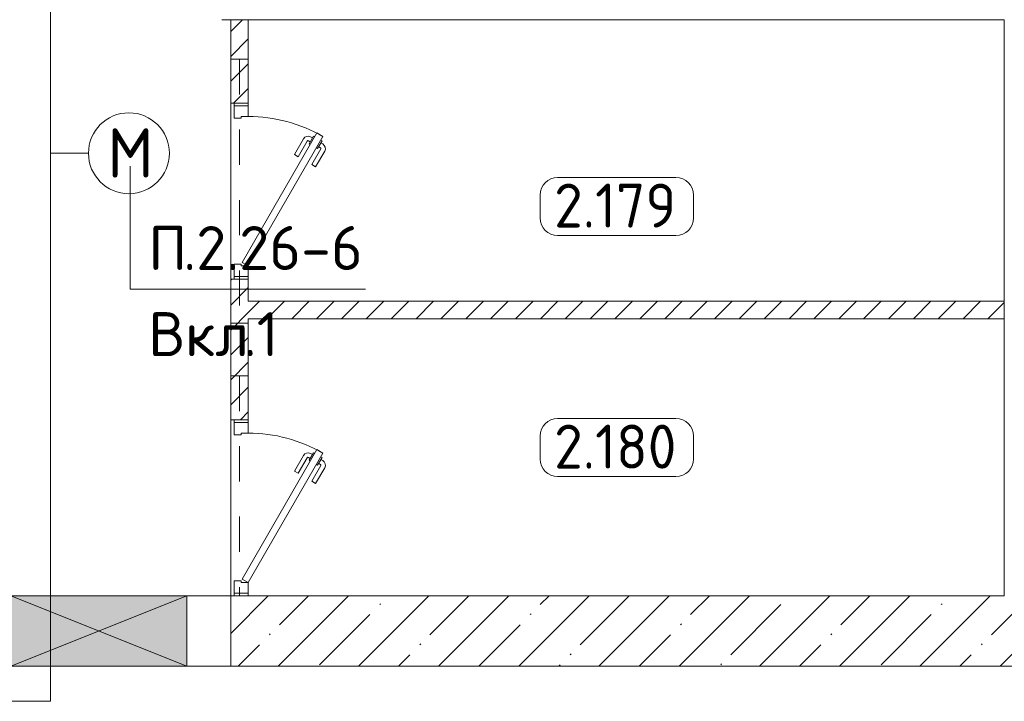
# Model space of a CAD drawing. Header units: millimetres. Extents: x -32229 to 291619, y -13689 to 125138.
# Tile 5 of 256: x -11115 to -5515, y 35775 to 39650. Entities that reach past the tile are written whole.
import ezdxf

# ---------------------------------------------------------------- set-up
doc = ezdxf.new("R2010")
doc.units = ezdxf.units.MM
doc.linetypes.add('3_ Штрих_ 1 х 1 мм', pattern=[400, 200, -200])
for name, color, linetype, lineweight in [('A-____-NOTE-TEXT', 7, 'Continuous', 18), ('A-AREA-____-IDEN', 7, 'Continuous', 9), ('A-DETL-____-THIN', 7, 'Continuous', 9), ('A-DOOR-____-MCUT', 7, 'Continuous', 9), ('A-DOOR-____-OTLN', 7, 'Continuous', 18), ('A-DOOR-FRAM-MCUT', 7, 'Continuous', 9), ('A-DOOR-OPNG-OTLN', 7, 'Continuous', 18), ('A-FLOR-____-OTLN', 7, 'Continuous', 18), ('A-GLAZ-____-MCUT', 7, 'Continuous', 9), ('A-GLAZ-____-OTLN', 7, 'Continuous', 18), ('A-WALL-____-MCUT', 7, 'Continuous', 40), ('A-WALL-____-PATT', 7, 'Continuous', 40), ('G-____-____-TEXT', 7, 'Continuous', 9), ('I-WALL-____-MCUT', 7, 'Continuous', 40), ('S-BEAM-____-OTLN', 7, 'Continuous', 18)]:
    doc.layers.add(name, color=color, linetype=linetype, lineweight=lineweight)
doc.layers.add('A-DETL-____-OTLN', color=7, linetype='Continuous', lineweight=9, true_color=0x00a600)
doc.styles.add('GOST Common_2', font='GOST_Common.ttf', dxfattribs={"height": 280})
doc.styles.add('GOST Common_9', font='GOST_Common.ttf', dxfattribs={"height": 250})
doc.styles.add('ISOCPEUR', font='isocpeur.ttf', dxfattribs={"height": 250})
pattern_1 = [(45, (0, 0), (-70.71068, 70.71068), [])]
pattern_2 = [(45, (0, 0), (-228.0985, 228.0985), []), (45, (228.1, 0), (-228.0985, 228.0985), [403.225, -80.645, 6.706, -73.939])]

# ---------------------------------------------------------------- blocks, each defined once
blk = doc.blocks.new('АР_Дверь однопольная - 1000х2100h_850__Кладовая-4711845--02 ЭМ')
at = {"layer": 'A-DOOR-____-MCUT', "color": 253, "lineweight": 13, "true_color": 0xaaaaaa}
for p, q in [((-311.1, 475), (-331.1, 440.4)), ((425, 50), (-311.1, 475)), ((-331.1, 440.4), (405, 15.4)), ((405, 15.4), (425, 50))]:
    blk.add_line(p, q, dxfattribs=at)
at = {"layer": 'A-DOOR-____-OTLN', "color": 253, "lineweight": 5, "true_color": 0xaaaaaa}
for p, q in [((-289.5, 462.5), (-285.5, 469.4)), ((-285.5, 469.4), (-242.2, 444.4)), ((-274.6, 463.2), (-268.6, 473.6)), ((-253, 450.7), (-247, 461.1)), ((-151.4, 411.7), (-240.2, 462.9)), ((-138.9, 433.3), (-227.7, 484.6)), ((-309.5, 427.9), (-313.5, 420.9)), ((-313.5, 420.9), (-270.2, 395.9)), ((-302.6, 414.7), (-308.7, 404.3)), ((-281, 402.2), (-287, 391.8)), ((-270.2, 395.9), (-266.2, 402.9)), ((-242.2, 444.4), (-246.2, 437.5)), ((-151.4, 411.7), (-138.9, 433.3)), ((-208.9, 312.1), (-297.7, 363.3)), ((-196.4, 333.7), (-285.2, 385)), ((-196.4, 333.7), (-208.9, 312.1))]:
    blk.add_line(p, q, dxfattribs=at)
for centre, radius, start, end in [((425, 50), 850, 150, 180), ((-242.7, 458.6), 30, 60, 150), ((-242.7, 458.6), 4.99, 60, 150), ((-282.7, 389.3), 30, 150, 240), ((-282.7, 389.3), 4.99, 150, 240)]:
    blk.add_arc(centre, radius, start, end, dxfattribs=at)
at = {"layer": 'A-DOOR-FRAM-MCUT', "color": 253, "lineweight": 13, "true_color": 0xaaaaaa}
for p, q in [((-485, 50), (-500, 50)), ((-425, 50), (-485, 50)), ((-485, 50), (-485, -30)), ((-425, 10), (-425, 50)), ((-415, 10), (-425, 10)), ((-415, -30), (-415, 10)), ((425, 10), (415, 10)), ((415, 10), (415, -30)), ((485, 50), (425, 50)), ((425, 50), (425, 10)), ((485, -30), (485, 50)), ((485, 50), (500, 50)), ((-485, -30), (-500, -30)), ((-485, -30), (-415, -30)), ((415, -30), (485, -30)), ((485, -30), (500, -30))]:
    blk.add_line(p, q, dxfattribs=at)
blk = doc.blocks.new('АР_Дверь однопольная - 1000х2100h_850__Кладовая-4711548--02 ЭМ')
at = {"layer": 'A-DOOR-____-MCUT', "color": 253, "lineweight": 13, "true_color": 0xaaaaaa}
for p, q in [((-311.1, 475), (-331.1, 440.4)), ((425, 50), (-311.1, 475)), ((-331.1, 440.4), (405, 15.4)), ((405, 15.4), (425, 50))]:
    blk.add_line(p, q, dxfattribs=at)
at = {"layer": 'A-DOOR-____-OTLN', "color": 253, "lineweight": 5, "true_color": 0xaaaaaa}
for p, q in [((-289.5, 462.5), (-285.5, 469.4)), ((-285.5, 469.4), (-242.2, 444.4)), ((-274.6, 463.2), (-268.6, 473.6)), ((-253, 450.7), (-247, 461.1)), ((-151.4, 411.7), (-240.2, 462.9)), ((-138.9, 433.3), (-227.7, 484.6)), ((-309.5, 427.9), (-313.5, 420.9)), ((-313.5, 420.9), (-270.2, 395.9)), ((-302.6, 414.7), (-308.7, 404.3)), ((-281, 402.2), (-287, 391.8)), ((-270.2, 395.9), (-266.2, 402.9)), ((-242.2, 444.4), (-246.2, 437.5)), ((-151.4, 411.7), (-138.9, 433.3)), ((-208.9, 312.1), (-297.7, 363.3)), ((-196.4, 333.7), (-285.2, 385)), ((-196.4, 333.7), (-208.9, 312.1))]:
    blk.add_line(p, q, dxfattribs=at)
for centre, radius, start, end in [((425, 50), 850, 150, 180), ((-242.7, 458.6), 30, 60, 150), ((-242.7, 458.6), 4.99, 60, 150), ((-282.7, 389.3), 30, 150, 240), ((-282.7, 389.3), 4.99, 150, 240)]:
    blk.add_arc(centre, radius, start, end, dxfattribs=at)
at = {"layer": 'A-DOOR-FRAM-MCUT', "color": 253, "lineweight": 13, "true_color": 0xaaaaaa}
for p, q in [((-485, 50), (-500, 50)), ((-425, 50), (-485, 50)), ((-485, 50), (-485, -30)), ((-425, 10), (-425, 50)), ((-415, 10), (-425, 10)), ((-415, -30), (-415, 10)), ((425, 10), (415, 10)), ((415, 10), (415, -30)), ((485, 50), (425, 50)), ((425, 50), (425, 10)), ((485, -30), (485, 50)), ((485, 50), (500, 50)), ((-485, -30), (-500, -30)), ((-485, -30), (-415, -30)), ((415, -30), (485, -30)), ((485, -30), (500, -30))]:
    blk.add_line(p, q, dxfattribs=at)
blk = doc.blocks.new('КР-Проем - Настраиваемый-V14--02 ЭМ')
at = {"layer": 'A-DOOR-OPNG-OTLN', "color": 253, "lineweight": 13, "true_color": 0xaaaaaa}
for p, q in [((-625, 200), (375, 200)), ((375, 200), (625, 200)), ((-625, -200), (375, -200)), ((375, -200), (625, -200))]:
    blk.add_line(p, q, dxfattribs=at)
blk = doc.blocks.new('АР_Отверстие прямоугольное - ОВВ-4093302--02 ЭМ')
at = {"layer": 'A-GLAZ-____-OTLN', "lineweight": 13, "true_color": 0xf0f0f0}
blk.add_hatch(color=7, dxfattribs=at).paths.add_polyline_path([(-375, 200), (-375, -200), (625, -200), (625, 200)])
at = {"layer": 'A-GLAZ-____-MCUT', "color": 253, "lineweight": 13, "true_color": 0xaaaaaa}
for p, q in [((-375, 200), (-375, -200)), ((625, 200), (625, -200))]:
    blk.add_line(p, q, dxfattribs=at)
at = {"layer": 'A-GLAZ-____-OTLN', "color": 253, "lineweight": 5, "true_color": 0xaaaaaa}
for p, q in [((625, 200), (-375, -200)), ((-375, 200), (625, -200))]:
    blk.add_line(p, q, dxfattribs=at)
at = {"layer": 'A-GLAZ-____-OTLN', "color": 253, "lineweight": 13, "true_color": 0xaaaaaa}
for p, q in [((625, 200), (-375, 200)), ((-375, 200), (-375, -200)), ((625, -200), (625, 200)), ((-375, -200), (625, -200))]:
    blk.add_line(p, q, dxfattribs=at)
blk = doc.blocks.new('АР_Перемычка - 100_Уx1_75x5__Оп_250-0_125x80x5_-6370712--02 ЭМ')
at = {"layer": 'S-BEAM-____-OTLN', "color": 9, "linetype": '3_ Штрих_ 1 х 1 мм', "lineweight": 15, "true_color": 0xc4c4c4}
for p, q in [((-750, 50), (-750, -50)), ((500, 50), (500, -50)), ((-750, 0), (500, 0))]:
    blk.add_line(p, q, dxfattribs=at)
blk = doc.blocks.new('АР_Перемычка - 100_Уx1_75x5__250-250-6683530--02 ЭМ')
at = {"layer": 'S-BEAM-____-OTLN', "color": 9, "linetype": '3_ Штрих_ 1 х 1 мм', "lineweight": 15, "true_color": 0xc4c4c4}
for p, q in [((-750, 50), (-750, -50)), ((750, 50), (750, -50)), ((-750, 0), (750, 0))]:
    blk.add_line(p, q, dxfattribs=at)
blk = doc.blocks.new('Наметкина 10_РД_АР_П_отсоединено_rvt-1--02 ЭМ')
at = {"layer": 'A-WALL-____-PATT', "lineweight": 5, "true_color": 0xaaaaaa}
h = blk.add_hatch(dxfattribs=at)
h.set_pattern_fill('FP_2', color=253, style=0, pattern_type=2)
h.set_pattern_definition(pattern_1)
h.paths.add_polyline_path([(-9901.7, 37375), (-9814.7, 37375), (-9814.7, 38175), (-9914.7, 38175), (-9914.7, 37375)])
h.paths.add_polyline_path([(-9901.7, 39175), (-9814.7, 39175), (-9814.7, 39650), (-9914.7, 39650), (-9914.7, 39175)])
h = blk.add_hatch(dxfattribs=at)
h.set_pattern_fill('FP_2', color=253, style=0, pattern_type=2)
h.set_pattern_definition(pattern_1)
h.paths.add_polyline_path([(-5514.7, 37950), (-5514.7, 38050), (-9814.7, 38050), (-9814.7, 37950), (-5908.8, 37950)])
h = blk.add_hatch(dxfattribs=at)
h.set_pattern_fill('FP_3', color=253, style=0, pattern_type=2)
h.set_pattern_definition(pattern_2)
h.paths.add_polyline_path([(-9914.7, 35975), (-7414.7, 35975), (-7414.7, 36375), (-9914.7, 36375)])
h = blk.add_hatch(dxfattribs=at)
h.set_pattern_fill('FP_3', color=253, style=0, pattern_type=2)
h.set_pattern_definition(pattern_2)
h.paths.add_polyline_path([(-7414.7, 35975), (-2539.7, 35975), (-2539.7, 36375), (-7414.7, 36375)])
at = {"layer": 'A-FLOR-____-OTLN', "color": 253, "lineweight": 13, "true_color": 0xaaaaaa}
for p, q in [((-9914.7, 38175), (-9914.7, 39175)), ((-9914.7, 39175), (-9914.7, 38175)), ((-9914.7, 36375), (-9914.7, 37375)), ((-9914.7, 37375), (-9914.7, 36375))]:
    blk.add_line(p, q, dxfattribs=at)
at = {"layer": 'A-WALL-____-MCUT', "color": 253, "lineweight": 13, "true_color": 0xaaaaaa}
for p, q in [((-9964.7, 39650), (-5514.7, 39650)), ((-5514.7, 39650), (-5514.7, 36375)), ((-7414.7, 36375), (-9914.7, 36375)), ((-9914.7, 36375), (-9914.7, 35975)), ((-5514.7, 36375), (-7414.7, 36375)), ((-9914.7, 35975), (-7414.7, 35975)), ((-7414.7, 35975), (-2539.7, 35975))]:
    blk.add_line(p, q, dxfattribs=at)
at = {"layer": 'I-WALL-____-MCUT', "color": 253, "lineweight": 13, "true_color": 0xaaaaaa}
for p, q in [((-9914.7, 39650), (-9914.7, 39175)), ((-9814.7, 39650), (-9914.7, 39650)), ((-9814.7, 39175), (-9814.7, 39650)), ((-9914.7, 39175), (-9814.7, 39175)), ((-9914.7, 38175), (-9914.7, 37375)), ((-9814.7, 38175), (-9914.7, 38175)), ((-9814.7, 38050), (-9814.7, 38175)), ((-5514.7, 38050), (-9814.7, 38050)), ((-5514.7, 37950), (-5514.7, 38050)), ((-9814.7, 37950), (-5514.7, 37950)), ((-9814.7, 37375), (-9814.7, 37950)), ((-9914.7, 37375), (-9814.7, 37375))]:
    blk.add_line(p, q, dxfattribs=at)
at = {"layer": 'A-DOOR-____-OTLN', "color": 253, "lineweight": 13, "true_color": 0xaaaaaa, "rotation": 270}
for name, p in [('АР_Дверь однопольная - 1000х2100h_850__Кладовая-4711845--02 ЭМ', (-9864.7, 38675)), ('АР_Дверь однопольная - 1000х2100h_850__Кладовая-4711548--02 ЭМ', (-9864.7, 36875))]:
    blk.add_blockref(name, p, dxfattribs=at)
at = {"layer": 'A-DOOR-____-OTLN', "color": 253, "lineweight": 13, "true_color": 0xaaaaaa}
blk.add_blockref('КР-Проем - Настраиваемый-V14--02 ЭМ', (-10539.7, 36175), dxfattribs=at)
at = {"layer": 'A-GLAZ-____-OTLN', "color": 253, "lineweight": 13, "true_color": 0xaaaaaa, "rotation": 180}
blk.add_blockref('АР_Отверстие прямоугольное - ОВВ-4093302--02 ЭМ', (-10539.7, 36175), dxfattribs=at)
at = {"layer": 'S-BEAM-____-OTLN', "color": 253, "lineweight": 13, "true_color": 0xaaaaaa, "rotation": 270}
for name, p in [('АР_Перемычка - 100_Уx1_75x5__250-250-6683530--02 ЭМ', (-9864.7, 38675)), ('АР_Перемычка - 100_Уx1_75x5__Оп_250-0_125x80x5_-6370712--02 ЭМ', (-9864.7, 36875))]:
    blk.add_blockref(name, p, dxfattribs=at)
blk = doc.blocks.new('Марка помещения 2 - Марка помещения 2-1605974--02 ЭМ')
at = {"layer": 'A-AREA-____-IDEN', "color": 253, "true_color": 0xaaaaaa}
for p, q in [((-1.797, 0.841), (1.569, 0.841)), ((-2.297, -0.309), (-2.297, 0.341)), ((2.069, 0.341), (2.069, -0.309)), ((1.569, -0.809), (-1.797, -0.809))]:
    blk.add_line(p, q, dxfattribs=at)
for centre, start, end in [((-1.797, 0.341), 90, 180), ((1.569, 0.341), 0, 90), ((-1.797, -0.309), 180, 270), ((1.569, -0.309), 270, 360)]:
    blk.add_arc(centre, 0.5, start, end, dxfattribs=at)

msp = doc.modelspace()

# ---------------------------------------------------------------- linework, layer by layer
at = {"layer": 'A-____-NOTE-TEXT', "color": 5, "lineweight": 9, "true_color": 0x0000ff}
msp.add_circle((-10493.5, 38890.8), 230, dxfattribs=at)
at = {"layer": 'A-DETL-____-OTLN', "color": 5, "true_color": 0x0000ff}
for p, q in [((-10940.1, 35775.4), (-10940.1, 40240)), ((-10726.3, 38892.1), (-10940.1, 38892.1)), ((-15240.1, 35775.4), (-10940.1, 35775.4))]:
    msp.add_line(p, q, dxfattribs=at)
at = {"layer": 'A-DETL-____-THIN'}
for p in [(-10487.1, 38818.2), (-9147.1, 38118.2)]:
    msp.add_line(p, (-10487.1, 38118.2), dxfattribs=at)

# ---------------------------------------------------------------- block references
at = {"lineweight": 5}
msp.add_blockref('Наметкина 10_РД_АР_П_отсоединено_rvt-1--02 ЭМ', (0, 0), dxfattribs=at)
at = {"layer": 'A-AREA-____-IDEN', "color": 253, "true_color": 0xaaaaaa, "xscale": 199.9999999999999, "yscale": 199.9999999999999, "zscale": 199.9999999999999}
for p in [(-7695.8, 38584.6), (-7695.8, 37214.4)]:
    msp.add_blockref('Марка помещения 2 - Марка помещения 2-1605974--02 ЭМ', p, dxfattribs=at)

# ---------------------------------------------------------------- texts
at = {"layer": 'A-____-NOTE-TEXT', "color": 5, "lineweight": 9, "true_color": 0x0000ff, "insert": (-10616.2, 39032.7), "char_height": 280, "width": 304.641, "attachment_point": 1, "style": 'GOST Common_2'}
msp.add_mtext('\\fGOST Common|b0|i0|c204|p34|;М', dxfattribs=at)
at = {"layer": 'A-AREA-____-IDEN', "color": 253, "true_color": 0xaaaaaa, "char_height": 250, "width": 929.957, "attachment_point": 1, "style": 'GOST Common_9'}
for s, insert in [('2.179', (-8075.3, 38718.4)), ('2.180', (-8075.3, 37348.2))]:
    msp.add_mtext(s, dxfattribs=dict(at, insert=insert))
at = {"layer": 'G-____-____-TEXT', "char_height": 250, "attachment_point": 1, "style": 'ISOCPEUR'}
for s, insert, width in [('\\fISOCPEUR|b0|i0|c204|p34|;П', (-10383, 38477.1), 240.506), ('.2.26-6', (-10184.5, 38477.1), 1234.599), ('Вкл', (-10383, 37987.6), 657.384), ('.1', (-9840.6, 37987.6), 240.506)]:
    msp.add_mtext(s, dxfattribs=dict(at, insert=insert, width=width))

doc.saveas('drawing.dxf')
